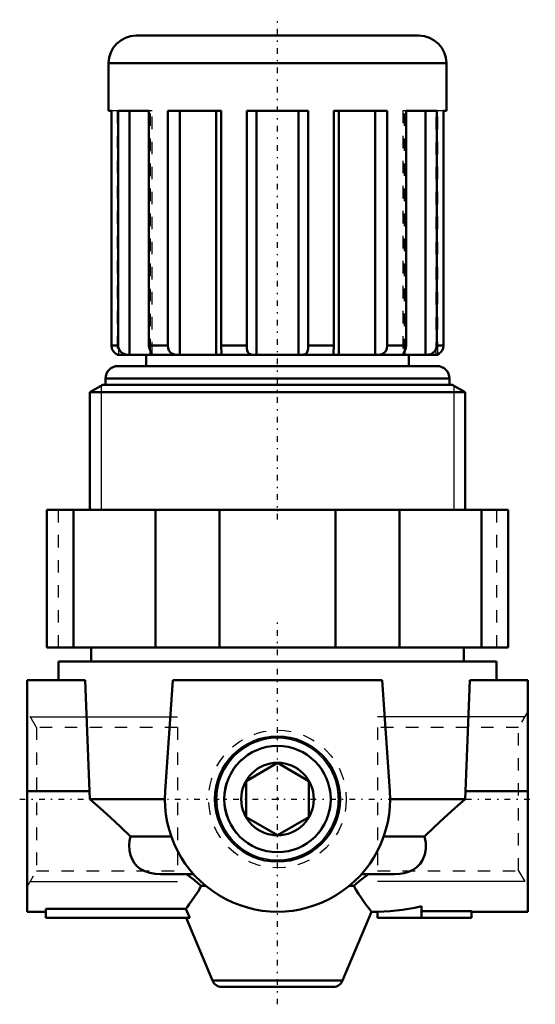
# Model space of a CAD drawing. Header units: millimetres. Extents: x -20.6 to 20.6, y -16.4 to 62.3.
import ezdxf

# ---------------------------------------------------------------- set-up
doc = ezdxf.new("R2010")
doc.units = ezdxf.units.MM
doc.linetypes.add('Center', pattern=[1.5, 0.45, -0.5, 0.05, -0.5])
doc.linetypes.add('Dashed', pattern=[2, 1, -1])
for name, color, linetype, lineweight in [('AM_4', 7, 'Continuous', 50), ('AM_5', 3, 'Continuous', 25), ('AM_7', 7, 'Center', 25), ('AM_9', 6, 'Dashed', 25), ('ConnectionPoints', 7, 'Continuous', 50)]:
    doc.layers.add(name, color=color, linetype=linetype, lineweight=lineweight)

msp = doc.modelspace()

# ---------------------------------------------------------------- linework, layer by layer
at = {"layer": 'AM_4'}
for p, q in [((-11.3, 61), (11.3, 61)), ((-13.5, 58.8), (13.5, 58.8)), ((-13.5, 58.8), (-13.5, 55)), ((13.5, 55), (13.5, 58.8)), ((-13.275, 55), (-13.5, 55)), ((-13.275, 36.25), (-13.275, 55)), ((-12.723, 55), (-12.723, 36.25)), ((-10.27, 55), (-12.723, 55)), ((-11.826, 35.502), (-11.826, 55)), ((-10.27, 36.25), (-10.27, 55)), ((-8.762, 55), (-8.762, 36.25)), ((-4.513, 55), (-8.762, 55)), ((-7.792, 35.502), (-7.792, 55)), ((-4.898, 35.502), (-4.898, 55)), ((-4.513, 36.25), (-4.513, 55)), ((-2.454, 55), (-2.454, 36.25)), ((2.454, 55), (-2.454, 55)), ((-1.671, 35.502), (-1.671, 55)), ((1.671, 35.502), (1.671, 55)), ((2.454, 36.25), (2.454, 55)), ((4.513, 55), (4.513, 36.25)), ((8.762, 55), (4.513, 55)), ((4.898, 35.502), (4.898, 55)), ((7.792, 35.502), (7.792, 55)), ((8.762, 36.25), (8.762, 55)), ((10.27, 55), (10.27, 36.25)), ((12.723, 55), (10.27, 55)), ((11.826, 35.502), (11.826, 55)), ((12.723, 36.25), (12.723, 55)), ((13.275, 55), (13.275, 36.25)), ((13.5, 55), (13.275, 55)), ((-13.275, 36.25), (-12.723, 36.25)), ((-10.27, 36.25), (-8.762, 36.25)), ((-4.513, 36.25), (-2.454, 36.25)), ((2.454, 36.25), (4.513, 36.25)), ((8.762, 36.25), (10.27, 36.25)), ((12.723, 36.25), (13.275, 36.25)), ((-12.8, 35.538), (-12.8, 35.502)), ((-12.8, 35.502), (-12.69, 35.502)), ((-12.75, 35.5), (12.75, 35.5)), ((-11.826, 35.502), (-10.155, 35.502)), ((-10.5, 35.5), (-10.5, 34.6)), ((-10.155, 35.502), (-10.155, 35.782)), ((-7.792, 35.502), (-4.898, 35.502)), ((-1.671, 35.502), (1.671, 35.502)), ((4.898, 35.502), (7.792, 35.502)), ((10.155, 35.502), (10.155, 35.787)), ((10.155, 35.502), (11.826, 35.502)), ((10.5, 34.6), (10.5, 35.5)), ((12.69, 35.502), (12.8, 35.502)), ((12.8, 35.502), (12.8, 35.538)), ((-12.75, 34.6), (12.75, 34.6)), ((-13.961, 33.1), (-15, 32.5)), ((-13.961, 33.1), (13.961, 33.1)), ((-13.75, 33.6), (-13.75, 33.1)), ((-13.75, 33.6), (13.75, 33.6)), ((13.75, 33.1), (13.75, 33.6)), ((15, 32.5), (13.961, 33.1)), ((-15, 32.5), (15, 32.5)), ((-15, 32.5), (-15, 23.1)), ((15, 23.1), (15, 32.5)), ((-18.428, 23.1), (-18.428, 12.1)), ((18.428, 23.1), (-18.428, 23.1)), ((-16.302, 23.1), (-16.302, 12.1)), ((-9.759, 23.1), (-9.759, 12.1)), ((-4.627, 23.1), (-4.627, 12.1)), ((4.627, 23.1), (4.627, 12.1)), ((9.759, 23.1), (9.759, 12.1)), ((16.302, 23.1), (16.302, 12.1)), ((18.428, 23.1), (18.428, 12.1)), ((18.428, 12.1), (-18.428, 12.1)), ((-14.9, 12.1), (-14.9, 11)), ((14.9, 11), (14.9, 12.1)), ((-17.5, 11), (17.5, 11)), ((-17.5, 11), (-17.5, 9.5)), ((17.5, 9.5), (17.5, 11)), ((-20, 9.5), (-20, -9)), ((-15.375, 9.5), (-20, 9.5)), ((-15.375, 9.5), (-15.021, 0.628)), ((-8.978, 0.628), (-8.358, 9.5)), ((-8.358, 9.5), (8.358, 9.5)), ((8.358, 9.5), (8.978, 0.628)), ((15.021, 0.628), (15.375, 9.5)), ((20, 9.5), (15.375, 9.5)), ((20, 9.5), (20, -9)), ((0, 2.887), (-2.5, 1.443)), ((2.5, 1.443), (0, 2.887)), ((-2.5, 1.443), (-2.5, -1.443)), ((2.5, -1.443), (2.5, 1.443)), ((-15.021, 0.628), (-20, 0.628)), ((-15.021, 0.628), (-15.008, 0)), ((15.008, 0), (15.021, 0.628)), ((20, 0.628), (15.021, 0.628)), ((-15.008, 0), (-9, 0)), ((9, 0), (15.008, 0)), ((-2.5, -1.443), (0, -2.887)), ((0, -2.887), (2.5, -1.443)), ((-11.758, -3), (-8.485, -3)), ((8.485, -3), (11.758, -3)), ((-9.341, -6), (-6.708, -6)), ((6.708, -6), (9.341, -6)), ((-6.088, -6.946), (-5.723, -6.946)), ((5.723, -6.946), (6.088, -6.946)), ((11.5, -8.57), (11.5, -9.5)), ((-20, -9), (-18.5, -9)), ((-18.5, -8.775), (-18.5, -9.5)), ((-18.5, -8.775), (-7.326, -8.775)), ((-7.326, -8.775), (-7.012, -9.5)), ((5.205, -14.508), (7.501, -8.998)), ((7.497, -9), (8, -9)), ((8, -9), (8, -9.5)), ((11.5, -8.969), (15.5, -8.969)), ((15.5, -8.969), (15.5, -9.5)), ((15.5, -9), (20, -9)), ((-18.5, -9.5), (-7.012, -9.5)), ((-7.292, -9.5), (-5.205, -14.508)), ((15.5, -9.5), (8, -9.5)), ((-5.205, -14.508), (5.205, -14.508)), ((-4.467, -15), (4.467, -15))]:
    msp.add_line(p, q, dxfattribs=at)
for points in [[(-13.275, 36.25), (-13.234, 36.003), (-13.118, 35.784), (-12.988, 35.648), (-12.853, 35.559), (-12.753, 35.519), (-12.693, 35.504), (-12.685, 35.502)], [(-11.826, 35.502), (-11.948, 35.505), (-12.126, 35.528), (-12.322, 35.593), (-12.483, 35.699), (-12.607, 35.842), (-12.694, 36.037), (-12.723, 36.25)], [(-10.27, 36.25), (-10.238, 36.003), (-10.156, 35.784), (-10.078, 35.648), (-10.022, 35.559), (-10.01, 35.528)], [(-7.792, 35.502), (-7.996, 35.505), (-8.223, 35.528), (-8.43, 35.593), (-8.578, 35.698), (-8.679, 35.842), (-8.742, 36.037), (-8.762, 36.25)], [(-4.513, 36.25), (-4.499, 36.003), (-4.472, 35.784), (-4.466, 35.693)], [(-1.671, 35.502), (-1.901, 35.505), (-2.116, 35.528), (-2.279, 35.593), (-2.374, 35.699), (-2.424, 35.842), (-2.448, 36.037), (-2.454, 36.25)], [(2.454, 36.25), (2.446, 36.003), (2.409, 35.784), (2.339, 35.648), (2.217, 35.559), (2.064, 35.519), (1.874, 35.504), (1.671, 35.502)], [(4.466, 35.69), (4.466, 35.699), (4.479, 35.842), (4.502, 36.037), (4.513, 36.25)], [(8.762, 36.25), (8.735, 36.003), (8.646, 35.784), (8.519, 35.648), (8.346, 35.559), (8.164, 35.519), (7.969, 35.504), (7.792, 35.502)], [(10.01, 35.528), (10.01, 35.528), (10.043, 35.593), (10.11, 35.698), (10.183, 35.842), (10.246, 36.037), (10.27, 36.25)], [(12.723, 36.25), (12.684, 36.003), (12.565, 35.784), (12.417, 35.648), (12.239, 35.559), (12.076, 35.519), (11.93, 35.504), (11.826, 35.502)], [(12.685, 35.502), (12.698, 35.505), (12.78, 35.528), (12.913, 35.593), (13.044, 35.699), (13.158, 35.842), (13.245, 36.037), (13.275, 36.25)], [(-10.01, 35.528), (-10.012, 35.519), (-10.056, 35.504), (-10.155, 35.502)], [(-4.466, 35.693), (-4.468, 35.648), (-4.506, 35.559), (-4.589, 35.519), (-4.724, 35.504), (-4.898, 35.502)], [(4.898, 35.502), (4.703, 35.505), (4.558, 35.528), (4.483, 35.593), (4.466, 35.69)], [(10.155, 35.502), (10.047, 35.505), (10.01, 35.528)], [(-15.008, 0), (-14.175, -0.725), (-13.352, -1.464), (-12.542, -2.224), (-11.758, -3)], [(11.758, -3), (12.524, -2.241), (13.325, -1.49), (14.157, -0.74), (15.008, 0)], [(-9.341, -6), (-9.348, -6), (-9.778, -5.977), (-10.209, -5.901), (-10.605, -5.768), (-10.972, -5.566), (-11.23, -5.356), (-11.448, -5.104), (-11.624, -4.812), (-11.751, -4.488), (-11.834, -4.099), (-11.855, -3.683), (-11.826, -3.344), (-11.758, -3)], [(11.758, -3), (11.843, -3.485), (11.847, -3.977), (11.766, -4.437), (11.59, -4.879), (11.395, -5.174), (11.139, -5.439), (10.837, -5.652), (10.477, -5.819), (10.133, -5.919), (9.765, -5.979), (9.341, -6)], [(-7.259, -6), (-6.643, -6.469), (-6.356, -6.707), (-6.088, -6.946)], [(6.088, -6.946), (6.351, -6.711), (6.636, -6.475), (7.259, -6)], [(-6.088, -6.946), (-6.345, -7.376), (-6.596, -7.762), (-6.835, -8.109), (-7.048, -8.405), (-7.2, -8.61), (-7.326, -8.775)], [(7.5, -9), (7.491, -8.988), (7.447, -8.933), (7.369, -8.831), (7.268, -8.699), (7.142, -8.532), (6.99, -8.326), (6.818, -8.085), (6.648, -7.84), (6.468, -7.569), (6.28, -7.27), (6.088, -6.946)], [(8, -9), (8.998, -8.966), (9.989, -8.863), (10.965, -8.693), (11.5, -8.57)]]:
    msp.add_lwpolyline(points, dxfattribs=at)
for radius in [5, 4.25, 2.9]:
    msp.add_circle((0, 0), radius, dxfattribs=at)
for centre, radius, start, end in [((-11.3, 58.8), 2.2, 90, 180), ((11.3, 58.8), 2.2, 0, 90), ((-12.75, 36.25), 0.75, 266.17745, 270), ((12.75, 36.25), 0.75, 270, 273.82255), ((-12.75, 33.6), 1, 90, 180), ((12.75, 33.6), 1, 0, 90), ((0, 0), 9, 176, 4), ((-4.467, -14.2), 0.8, 202.62, 270), ((4.467, -14.2), 0.8, 270, 337.38)]:
    msp.add_arc(centre, radius, start, end, dxfattribs=at)
at = {"layer": 'AM_5'}
for p, q in [((-14.08, 33.031), (-14.08, 23.1)), ((14.08, 33.031), (14.08, 23.1)), ((-19.757, 6.579), (-8, 6.579)), ((19.757, 6.579), (8, 6.579)), ((-19.757, -6.579), (-8, -6.579)), ((19.757, -6.579), (8, -6.579))]:
    msp.add_line(p, q, dxfattribs=at)
for start, end in [(75, 15), (255, 195)]:
    msp.add_arc((0, 0), 4.864, start, end, dxfattribs=at)
at = {"layer": 'AM_7'}
for p, q in [((0, 22.35), (0, 62.275)), ((0, -16.4), (0, 14.4)), ((-20.6, 0), (20.6, 0))]:
    msp.add_line(p, q, dxfattribs=at)
at = {"layer": 'AM_9'}
for p, q in [((-12.723, 55), (-13.275, 55)), ((-12.8, 55), (-12.8, 35.538)), ((-12.69, 35.502), (-12.69, 55)), ((-12.685, 35.5), (-12.685, 55)), ((-10.01, 55), (-10.27, 55)), ((-10.155, 35.782), (-10.155, 55)), ((-10.01, 35.528), (-10.01, 55)), ((-4.466, 55), (-4.513, 55)), ((-4.466, 35.691), (-4.466, 55)), ((4.513, 55), (4.466, 55)), ((4.466, 55), (4.466, 35.691)), ((10.27, 55), (10.01, 55)), ((10.01, 55), (10.01, 35.528)), ((10.155, 35.787), (10.155, 55)), ((12.685, 55), (12.685, 35.5)), ((12.69, 35.502), (12.69, 55)), ((13.275, 55), (12.723, 55)), ((12.8, 35.538), (12.8, 55)), ((1.671, 35.502), (1.884, 35.505)), ((11.826, 35.502), (11.934, 35.505)), ((12.701, 35.506), (12.693, 35.504)), ((-17.5, 12.1), (-17.5, 23.1)), ((17.5, 23.1), (17.5, 12.1)), ((-19.262, 5.723), (-20, 7)), ((20, 7), (19.262, 5.723)), ((-8, 5.723), (-19.262, 5.723)), ((-19.262, 5.723), (-19.262, -5.723)), ((-8, 5.723), (-8, -5.723)), ((8, 5.723), (8, -5.723)), ((19.262, 5.723), (8, 5.723)), ((19.262, -5.723), (19.262, 5.723)), ((-8.464, -3.058), (-8.485, -3)), ((-20, -7), (-19.262, -5.723)), ((-19.262, -5.723), (-8, -5.723)), ((-6.708, -6), (-6.834, -5.856)), ((8, -5.723), (19.262, -5.723)), ((19.262, -5.723), (20, -7))]:
    msp.add_line(p, q, dxfattribs=at)
for radius in [5.5, 4.283]:
    msp.add_circle((0, 0), radius, dxfattribs=at)
at = {"layer": 'ConnectionPoints'}
for p in [(0, 23.1), (0, 0), (0, 0, -14.5)]:
    msp.add_point(p, dxfattribs=at)

doc.saveas('drawing.dxf')
